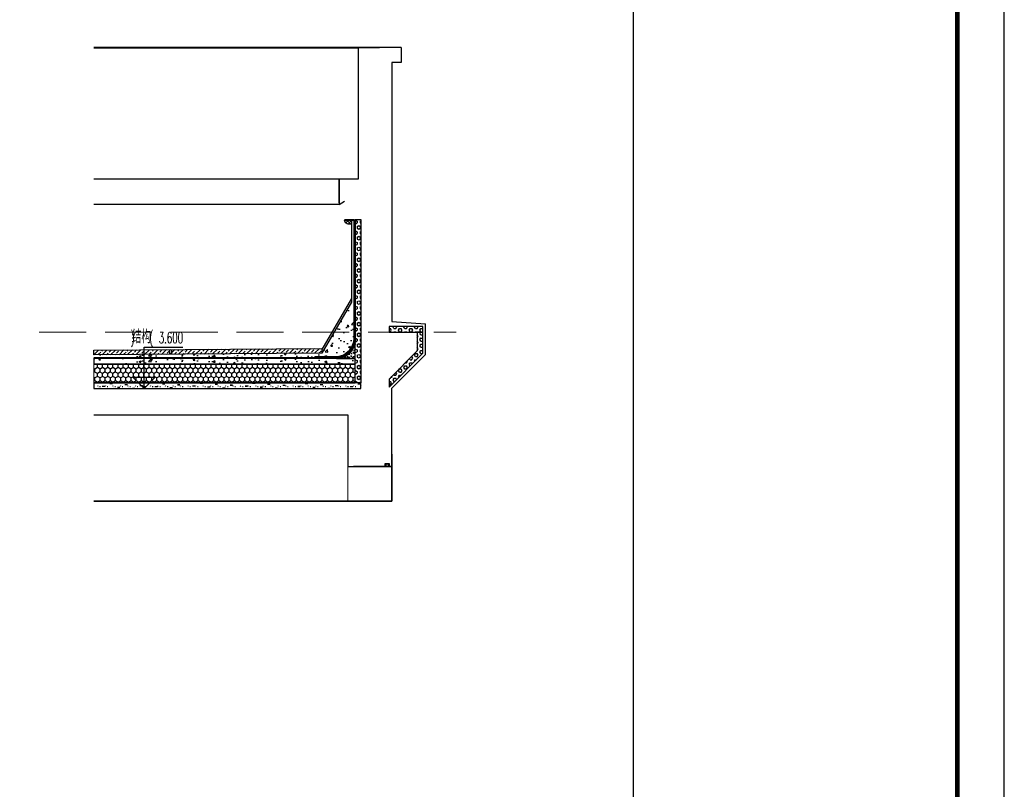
# Model space of a CAD drawing. Extents: x 447288 to 563800, y -194684 to 241749.
# Tile 21 of 91: x 478157 to 483398, y -175855 to -171757. Entities that reach past the tile are written whole.
import ezdxf

# ---------------------------------------------------------------- set-up
doc = ezdxf.new("R2010")
doc.units = 0
doc.header["$LTSCALE"] = 1000
doc.linetypes.add('DASH', pattern=[0.35, 0.25, -0.1])
doc.layers.get('0').update_dxf_attribs({"lineweight": 20})
doc.layers.add('A-ASIS', color=115, linetype='DASH', lineweight=0, plot=False)
for name, color, linetype in [('A-DIM_ELEV', 3, 'Continuous'), ('A-ELEV-LIN1', 40, 'Continuous'), ('A-ELEV-THIN', 7, 'Continuous'), ('A-OVER', 7, 'Continuous'), ('A-WATER-LAYER', 7, 'Continuous'), ('PUB_HATCH', 8, 'Continuous'), ('PUB_TEXT', 7, 'Continuous'), ('PUB_TITLE', 4, 'Continuous'), ('SURFACE', 6, 'Continuous'), ('主楼节点$0$13W$0$PUB_HATCH', 8, 'Continuous'), ('主楼节点$0$13W$0$SURFACE', 6, 'Continuous'), ('详图填充-建筑用保温砂浆', 8, 'Continuous'), ('详图填充-细石混凝土、混凝土', 8, 'Continuous'), ('详图现充-水泥砂浆', 8, 'Continuous')]:
    doc.layers.add(name, color=color, linetype=linetype)
doc.layers.add('详图填充-防水层', color=126, linetype='Continuous', lineweight=200)
doc.styles.add('_TCH_DIM', font='SIMPLEX.shx', dxfattribs={"width": 0.8, "bigfont": 'GBCBIG.shx'})

# ---------------------------------------------------------------- blocks, each defined once
blk = doc.blocks.new('DFHRHJ')
h = blk.add_hatch()
h.set_pattern_fill('ANSI33', color=253, scale=9.999999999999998)
h.set_pattern_definition([(45, (-396717.2068702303, -189534.1893507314), (-22.45064030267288, 22.45064030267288), []), (45, (-396694.7562202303, -189534.1893507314), (-22.45064030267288, 22.45064030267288), [15.875, -7.9375])])
h.paths.add_polyline_path([(-1421.403819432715, 208.8183803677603), (-1421.653806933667, 233.8171304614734), (-207.0071645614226, 242.9863114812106), (-207.0072331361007, 217.985060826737)])
at = {"layer": 'PUB_HATCH'}
h = blk.add_hatch(dxfattribs=at)
h.set_pattern_fill('ANSI37', color=256, scale=8)
h.set_pattern_definition([(45, (-692676.0292068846, -202903.9807261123), (-8.980256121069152, 8.980256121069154), []), (135, (-692676.0292068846, -202903.9807261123), (-8.980256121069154, -8.980256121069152), [])])
edge = h.paths.add_edge_path()
edge.add_line((-49.99999869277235, 905.5492641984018), (-67.2177616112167, 905.549263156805))
edge.add_arc((-65.37773027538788, 927.3249870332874), 21.85332619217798, 181.9986773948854, 265.17002595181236, ccw=False)
edge.add_line((-87.2177616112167, 926.5628210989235), (-87.2177616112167, 926.5628215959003))
edge.add_line((-87.2177616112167, 926.5628215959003), (-50.00000000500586, 926.5628213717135))
edge.add_line((-50.00000000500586, 926.5628213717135), (-49.99999869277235, 905.5492641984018))
h = blk.add_hatch(dxfattribs=at)
h.set_pattern_fill('HONEY', color=256, scale=10, angle=90)
h.set_pattern_definition([(90, (-33877.37365178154, -18018.30464082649), (-13.74815, 23.8125), [15.875, -31.75]), (210, (-33877.37365178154, -18018.30464082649), (-13.74815492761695, -23.81249715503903), [15.875, -31.75]), (150, (-33877.37365178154, -18018.30464082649), (-27.49630492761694, 2.8449609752e-06), [-31.75, 15.875])])
h.paths.add_polyline_path([(-30.00000000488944, 159.9295657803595), (-30.00000000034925, 130.0000210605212), (-30.00000000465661, 130.0000210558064), (-30.00000000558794, 59.92956578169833), (-1421.403819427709, 59.92956576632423), (-1421.403819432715, 159.9295657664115)])
h = blk.add_hatch(dxfattribs=at)
h.set_pattern_fill('焦渣矿渣', color=256, scale=10)
h.set_pattern_definition([(0, (-32697.25853561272, -17968.23420659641), (20, 34.64), [4, -36]), (300, (-32697.25853561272, -17968.23420659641), (39.99911998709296, -0.0005080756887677), [4, -36]), (240, (-32693.25853561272, -17968.23420659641), (19.99911998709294, -34.64050807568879), [4, -36]), (270, (-32681.25853561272, -17968.23420659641), (40, -20.00000000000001), [6, -28.64]), (270, (-32677.25853561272, -17968.23420659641), (40, -20.00000000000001), [6, -28.64]), (270, (-32673.25853561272, -17968.23420659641), (40, -20.00000000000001), [6, -28.64])])
h.paths.add_polyline_path([(-5.1242779e-09, 59.9295657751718), (-1421.403819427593, 59.92956576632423), (-1421.403819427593, 30.00000000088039), (-5.1242779e-09, 30.00000000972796)])
at = {"layer": '详图填充-建筑用保温砂浆'}
h = blk.add_hatch(dxfattribs=at)
h.set_pattern_fill('HEX', color=256, scale=10, angle=270, style=0)
h.set_pattern_definition([(270, (-32335.87757660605, -17638.82318037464), (16.49778, -3e-15), [9.525, -19.05]), (29.99999999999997, (-32335.87757660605, -17638.82318037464), (-8.248889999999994, 14.28749658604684), [9.525, -19.05]), (330, (-32335.87757660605, -17648.34818037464), (8.248890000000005, 14.28749658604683), [9.525, -19.05])])
h.paths.add_polyline_path([(-30.00000000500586, 929.6703065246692), (-5.0058588e-09, 929.6703065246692), (-5.1222759e-09, 59.92956577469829), (-30.00000000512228, 59.92956577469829)])
at = {"layer": '详图填充-细石混凝土、混凝土'}
h = blk.add_hatch(dxfattribs=at)
h.set_pattern_fill('混凝土', color=256, scale=15)
h.set_pattern_definition([(50, (-361.4564402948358, -51.44118479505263), (107.589027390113, -9.412820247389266), [11.25, -123.75]), (355, (-361.4564402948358, -51.44118479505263), (-20.81270004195, 112.8288200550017), [9, -99]), (100.4514, (-352.4906882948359, -52.22558579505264), (86.77640725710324, 103.415931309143), [9.5610285, -105.1713168]), (46.1842, (-361.4564402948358, -21.44118479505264), (160.0861572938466, -24.82785214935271), [16.875, -185.625]), (96.6356, (-348.1159285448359, -23.51018084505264), (140.1994058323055, 146.1176806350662), [14.3415432, -157.75695]), (351.1842000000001, (-361.4564402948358, -21.44118479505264), (140.1992917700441, 146.1177901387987), [13.5, -148.5]), (21, (-346.4564402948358, -28.94118479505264), (89.53605781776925, -60.39283359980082), [11.25, -123.75]), (326, (-346.4564402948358, -28.94118479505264), (36.49729978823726, 108.7725067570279), [9, -99]), (71.4514, (-338.9951053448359, -33.97392569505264), (126.0333942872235, 48.37957450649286), [9.5610285, -105.1713168]), (37.5, (-361.4564402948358, -51.44118479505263), (1.8239782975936, 49.93407807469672), [0, -97.80000000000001, 0, -100.5, 0, -99.375]), (7.499999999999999, (-361.4564402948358, -51.44118479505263), (39.46043061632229, 59.16175678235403), [0, -57.3, 0, -95.54999999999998, 0, -37.875]), (327.5, (-394.9064402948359, -51.44118479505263), (80.07336542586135, -3.383230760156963), [0, -37.5, 0, -117, 0, -155.25]), (317.5, (-409.9064402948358, -51.44118479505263), (87.47792540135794, 15.01574734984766), [0, -48.75, 0, -77.69999999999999, 0, -110.25])])
edge = h.paths.add_edge_path()
edge.add_line((-50.00000000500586, 489.9295657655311), (-207.0072331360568, 217.9850608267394))
edge.add_line((-207.0072331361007, 217.985060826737), (-1421.403819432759, 208.8183803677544))
edge.add_line((-1421.403819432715, 208.8183803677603), (-1421.479300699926, 188.8180954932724))
edge.add_line((-1421.479300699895, 188.8180954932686), (-250.4190541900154, 192.929565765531))
edge.add_line((-250.4190541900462, 192.9295657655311), (-144.209527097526, 197.9295657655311))
edge.add_arc((-136.9714179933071, 296.6361716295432), 98.97163363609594, 265.8060339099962, 359.880393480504)
edge.add_line((-38.00000000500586, 296.4295657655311), (-38.00000000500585, 489.7391992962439))
edge.add_line((-38.00000000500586, 489.7391992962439), (-50.00000000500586, 489.9295657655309))
h = blk.add_hatch(dxfattribs=at)
h.set_pattern_fill('混凝土', color=256, scale=5)
h.set_pattern_definition([(50, (-467555.8775766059, -289973.8046408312), (35.86300913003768, -3.137606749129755), [3.75, -41.25]), (355, (-467555.8775766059, -289973.8046408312), (-6.93756668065, 37.6096066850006), [3, -33]), (100.4514, (-467552.8889926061, -289974.0661078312), (28.92546908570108, 34.47197710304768), [3.1870095, -35.0571056]), (46.18420000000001, (-467555.8775766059, -289963.8046408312), (53.36205243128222, -8.275950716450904), [5.624999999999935, -61.87499999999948]), (96.6356, (-467551.430739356, -289964.4943061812), (46.73313527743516, 48.70589354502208), [4.780514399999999, -52.58565]), (351.1842000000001, (-467555.8775766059, -289963.8046408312), (46.73309725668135, 48.70593004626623), [4.5, -49.5]), (21, (-467550.877576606, -289966.3046408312), (29.84535260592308, -20.13094453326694), [3.75, -41.25]), (326, (-467550.877576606, -289966.3046408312), (12.16576659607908, 36.25750225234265), [3, -33]), (71.4514, (-467548.3904649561, -289967.9822211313), (42.01113142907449, 16.12652483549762), [3.1870095, -35.0571056]), (37.5, (-467555.8775766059, -289973.8046408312), (0.6079927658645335, 16.64469269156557), [0, -32.6, 0, -33.5, 0, -33.125]), (7.499999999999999, (-467555.8775766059, -289973.8046408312), (13.15347687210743, 19.72058559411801), [0, -19.1, 0, -31.85, 0, -12.625]), (327.5, (-467567.027576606, -289973.8046408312), (26.69112180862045, -1.127743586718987), [0, -12.5, 0, -39, 0, -51.75]), (317.5, (-467572.027576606, -289973.8046408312), (29.15930846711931, 5.005249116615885), [0, -16.25, 0, -25.9, 0, -36.75])])
edge = h.paths.add_edge_path()
edge.add_line((-130.0000000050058, 189.9295657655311), (-30.00000000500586, 189.9295657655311))
edge.add_line((-30.00000000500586, 189.9295657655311), (-30.00000000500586, 289.9295657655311))
edge.add_arc((-130.0000000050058, 289.9295657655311), 100, -90, 0, ccw=False)
h = blk.add_hatch(dxfattribs=at)
h.set_pattern_fill('混凝土', color=256, scale=15)
h.set_pattern_definition([(50, (-361.3809590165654, -80.3297145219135), (107.589027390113, -9.412820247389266), [11.25, -123.75]), (355, (-361.3809590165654, -80.3297145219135), (-20.81270004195, 112.8288200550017), [9, -99]), (100.4514, (-352.4152070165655, -81.1141155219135), (86.77640725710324, 103.415931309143), [9.5610285, -105.1713168]), (46.1842, (-361.3809590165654, -50.3297145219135), (160.0861572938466, -24.82785214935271), [16.875, -185.625]), (96.6356, (-348.0404472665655, -52.39871057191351), (140.1994058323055, 146.1176806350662), [14.3415432, -157.75695]), (351.1842000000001, (-361.3809590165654, -50.3297145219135), (140.1992917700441, 146.1177901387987), [13.5, -148.5]), (21, (-346.3809590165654, -57.8297145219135), (89.53605781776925, -60.39283359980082), [11.25, -123.75]), (326, (-346.3809590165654, -57.8297145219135), (36.49729978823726, 108.7725067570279), [9, -99]), (71.4514, (-338.9196240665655, -62.86245542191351), (126.0333942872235, 48.37957450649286), [9.5610285, -105.1713168]), (37.5, (-361.3809590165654, -80.3297145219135), (1.8239782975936, 49.93407807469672), [0, -97.80000000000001, 0, -100.5, 0, -99.375]), (7.499999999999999, (-361.3809590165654, -80.3297145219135), (39.46043061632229, 59.16175678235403), [0, -57.3, 0, -95.54999999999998, 0, -37.875]), (327.5, (-394.8309590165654, -80.3297145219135), (80.07336542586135, -3.383230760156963), [0, -37.5, 0, -117, 0, -155.25]), (317.5, (-409.8309590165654, -80.3297145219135), (87.47792540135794, 15.01574734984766), [0, -48.75, 0, -77.69999999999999, 0, -110.25])])
h.paths.add_polyline_path([(-30.00000000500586, 189.9295657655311), (-1421.403819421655, 189.9295657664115), (-1421.403819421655, 159.9295657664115), (-30.00000000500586, 159.9295657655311)])
blk.add_lwpolyline([(-207.0072331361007, 217.985060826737), (-207.0071645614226, 242.9863114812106)])
at = {"layer": 'A-ASIS'}
blk.add_lwpolyline([(-30.00000000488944, 159.9295657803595), (-1421.403819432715, 159.9295657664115), (-1421.403819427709, 59.92956576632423), (-30.00000000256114, 59.92956579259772), (-30.00000000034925, 130.0000210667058), (-30.00000000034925, 130.0000210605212)], close=True, dxfattribs=at)
at = {"layer": 'A-ELEV-LIN1'}
blk.add_lwpolyline([(-1421.403819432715, 208.8183803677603), (-1421.653806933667, 233.8171304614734), (-207.0071645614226, 242.9863114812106), (-207.0072331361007, 217.985060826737)], close=True, dxfattribs=at)
for points in [[(-1017.007249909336, 211.870903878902), (-1017.007181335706, 236.8717457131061)], [(-1007.007249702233, 211.9463872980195), (-1007.00718112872, 236.9472341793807)]]:
    blk.add_lwpolyline(points, dxfattribs=at)
at = {"layer": 'A-ELEV-THIN'}
blk.add_lwpolyline([(-49.99999869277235, 905.5492641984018), (-67.2177616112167, 905.549263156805, -0.3797213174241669), (-87.2177616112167, 926.5628210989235), (-87.2177616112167, 926.5628215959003), (-50.00000000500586, 926.5628213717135)], format="xyb", close=True, dxfattribs=at)
at = {"layer": 'A-WATER-LAYER'}
for points in [[(-87.21741333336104, 929.6703065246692), (-35.00000000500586, 929.6703065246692), (-35.00000000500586, 296.4295657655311, -0.4142135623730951), (-136.5000000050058, 194.9295657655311), (-240.1349265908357, 194.9295657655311), (-249.6809458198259, 189.9295657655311), (-1421.403819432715, 189.9295657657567)], [(-87.21741333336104, 926.5529056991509), (-38.00000000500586, 926.5660184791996), (-38.00000000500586, 296.4295657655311, -0.4142135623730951), (-136.5000000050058, 197.9295657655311), (-240.8730349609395, 197.9295657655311), (-250.4190541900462, 192.9295657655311), (-1421.403819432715, 192.9295657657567)], [(-30.00000000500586, 929.6703065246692), (-30.00000000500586, 296.4295657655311, -0.414213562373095), (-136.5000000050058, 189.9295657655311), (-240.5039807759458, 189.9295657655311)], [(-33.00000000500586, 929.6703065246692), (-33.00000000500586, 296.4295657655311, -0.4142135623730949), (-136.5000000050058, 192.9295657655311), (-240.5039807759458, 192.9295657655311)]]:
    blk.add_lwpolyline(points, format="xyb", dxfattribs=at)
for points in [[(-50.00000000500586, 926.5628213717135), (-50.00000000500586, 489.9295657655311), (-207.0072331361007, 217.985060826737), (-1421.403819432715, 208.8183803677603)], [(-50.00000000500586, 509.9295657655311), (-207.0071782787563, 237.9851558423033)]]:
    blk.add_lwpolyline(points, dxfattribs=at)
at = {"layer": 'PUB_HATCH'}
blk.add_lwpolyline([(-5.1242779e-09, 59.9295657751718), (-1421.403819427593, 59.92956576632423), (-1421.403819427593, 30.00000000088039), (-5.1242779e-09, 30.00000000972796)], close=True, dxfattribs=at)
at = {"layer": 'SURFACE', "linetype": 'ByBlock'}
blk.add_lwpolyline([(-30.00000000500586, 929.6703065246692), (-5.0058588e-09, 929.6703065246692), (-5.1222759e-09, 59.92956577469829), (-30.00000000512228, 59.92956577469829)], close=True, dxfattribs=at)
at = {"layer": 'SURFACE'}
blk.add_lwpolyline([(-30.00000000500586, 189.9295657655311), (-1421.403819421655, 189.9295657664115), (-1421.403819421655, 159.9295657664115), (-30.00000000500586, 159.9295657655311)], close=True, dxfattribs=at)
blk.add_lwpolyline([(-1421.403819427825, 59.92956576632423), (-1421.403819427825, 59.92956576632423), (-30.00000000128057, 59.92956576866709), (-30.00000000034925, 130.0000210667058), (-30.00000000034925, 130.0000210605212), (-30.00000000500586, 159.9295657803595), (-1421.403819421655, 159.9295657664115)], dxfattribs=at)
at = {"layer": '详图填充-防水层', "linetype": 'DASH', "ltscale": 0.1, "const_width": 3}
for points in [[(-87.21741333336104, 928.1032902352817), (-36.50000000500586, 928.1029446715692), (-36.50000000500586, 296.4295657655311, -0.4142135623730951), (-136.5000000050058, 196.4295657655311), (-240.5039807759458, 196.4295657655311), (-250.0500000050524, 191.4295657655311), (-1421.403819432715, 191.4295657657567)], [(-31.50000000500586, 929.6703065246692), (-31.50000000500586, 296.4295657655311, -0.4142135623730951), (-136.5000000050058, 191.4295657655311), (-240.5039807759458, 191.4295657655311)]]:
    blk.add_lwpolyline(points, format="xyb", dxfattribs=at)
at = {"layer": '详图现充-水泥砂浆'}
blk.add_lwpolyline([(-130.0000000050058, 189.9295657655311), (-30.00000000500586, 189.9295657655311), (-30.00000000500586, 289.9295657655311, -0.4142135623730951)], format="xyb", close=True, dxfattribs=at)
blk = doc.blocks.new('20200108.10433330')
at = {"layer": 'PUB_HATCH'}
blk.add_hatch(color=251, dxfattribs=at).paths.add_polyline_path([(20, 15), (0, 15), (0, 0), (3, 0), (3, 12), (17, 12), (17, 0), (20, 0)])
at = {"layer": 'A-ELEV-THIN'}
blk.add_lwpolyline([(20, 15), (0, 15), (0, 0), (3, 0), (3, 12), (17, 12), (17, 0), (20, 0)], close=True, dxfattribs=at)

msp = doc.modelspace()

# ---------------------------------------------------------------- hatches: boundary and pattern name
at = {"layer": '主楼节点$0$13W$0$PUB_HATCH'}
h = msp.add_hatch(dxfattribs=at)
h.set_pattern_fill('HEX', color=256, scale=10, angle=360, style=0)
h.set_pattern_definition([(360, (404282.75087283, -1321994.130397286), (4e-15, 16.49778), [9.525, -19.05]), (119.9999999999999, (404282.75087283, -1321994.130397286), (-14.28749658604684, -8.248889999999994), [9.525, -19.05]), (59.99999999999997, (404292.2758728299, -1321994.130397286), (-14.28749658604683, 8.248890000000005), [9.525, -19.05])])
h.paths.add_polyline_path([(480303.1269351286, -173420.6995218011), (480303.1269351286, -173390.6995216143), (480123.2716287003, -173390.6995272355), (480123.2716286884, -173420.6995270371)])
h = msp.add_hatch(dxfattribs=at)
h.set_pattern_fill('HEX', color=256, scale=10, angle=360, style=0)
h.set_pattern_definition([(0, (-726829.4339410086, -330032.4028642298), (4e-15, 16.49778), [9.525, -19.05]), (119.9999999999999, (-726829.4339410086, -330032.4028642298), (-14.28749658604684, -8.248889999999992), [9.525, -19.05]), (59.99999999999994, (-726819.9089410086, -330032.4028642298), (-14.28749658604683, 8.248890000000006), [9.525, -19.05])])
h.paths.add_polyline_path([(480303.1269351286, -173420.6995218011), (480273.1269351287, -173420.6995219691), (480273.1269356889, -173520.6995199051), (480123.2716291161, -173670.6995200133), (480123.2716292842, -173700.6995200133), (480123.2716286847, -173713.1464147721), (480303.126940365, -173533.1174429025)])

# ---------------------------------------------------------------- linework, layer by layer
at = {"color": 0}
msp.add_line((479903.2685250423, -174320.6995445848), (479903.2685225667, -173860.6995510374), dxfattribs=at)
at = {"layer": 'A-ASIS'}
msp.add_lwpolyline([(478261.340636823, -173420.6995406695), (480480.269585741, -173420.6995320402)], dxfattribs=at)
at = {"layer": 'A-DIM_ELEV'}
for p, q in [((478819.0051495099, -173720.6995419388, 1499.999999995), (478819.0051495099, -173501.0339526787, 1499.999999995)), ((478819.0051495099, -173501.0339526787, 1499.999999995), (479025.797855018, -173501.0339526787, 1499.999999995)), ((478819.0051495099, -173720.6995419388, 1499.999999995), (478759.00514951, -173660.6995419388, 1499.999999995)), ((478759.00514951, -173660.6995419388, 1499.999999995), (478879.00514951, -173660.6995419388, 1499.999999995)), ((478819.0051495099, -173720.6995419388, 1499.999999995), (478879.00514951, -173660.6995419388, 1499.999999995))]:
    msp.add_line(p, q, dxfattribs=at)
at = {"layer": 'A-OVER'}
for p, q in [((480188.2683706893, -171905.7951028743), (480188.2683706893, -171985.699515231)), ((480188.2683706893, -171985.699515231), (480138.2685231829, -171985.6995151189)), ((480138.2685231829, -171985.6995151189), (480138.2685229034, -173363.6002335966)), ((479858.2697670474, -172732.5712800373), (479858.2697660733, -172610.3299537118)), ((480138.268521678, -173363.6002335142), (480317.7878082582, -173375.6768074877)), ((480318.1269406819, -173539.3265024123), (480317.7878082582, -173375.6768074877)), ((480138.2685218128, -173719.3585844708), (480318.1269406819, -173539.3265024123)), ((480138.2685228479, -173663.600242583), (480138.2685228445, -173654.4910456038)), ((480138.2685230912, -174320.6995446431), (480138.2685218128, -173719.3585844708)), ((478551.8647060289, -174320.6995446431), (480138.2685230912, -174320.6995446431))]:
    msp.add_line(p, q, dxfattribs=at)
for points in [[(480188.2714617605, -171905.699514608), (478551.8647060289, -171905.6995148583)], [(479958.2716214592, -171908.5494727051), (478551.8647060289, -171908.5494729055)], [(480188.2714617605, -171905.699514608), (479958.2716214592, -171908.5494727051), (479958.2716210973, -172605.6995222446), (479858.2728635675, -172605.6995230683), (479858.2728647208, -172740.6995241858), (479886.0538614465, -172724.1367223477)], [(479858.2697660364, -172605.6995230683), (478551.8647060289, -172605.6995230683)], [(479858.2728647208, -172740.6995241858), (478551.8647060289, -172740.6995241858)], [(478551.8647060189, -173860.6995513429), (479903.2685225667, -173860.6995510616), (479903.2685236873, -174135.6995416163), (479933.249174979, -174135.6995416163), (480138.2685231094, -174135.6995416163), (480016.3148477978, -174135.6995416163), (479933.249174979, -174135.6995416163)], [(480138.2685231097, -174070.7147668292), (480138.2685231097, -174320.6995446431)], [(480138.2685230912, -174320.6995446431), (478551.8647060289, -174320.6995446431)]]:
    msp.add_lwpolyline(points, dxfattribs=at)
at = {"layer": 'PUB_TITLE'}
for points in [[(462373.1543495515, -179833.7049119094), (483398.1543495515, -179833.7049119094), (483398.1543495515, -164983.7049119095), (462373.1543495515, -164983.7049119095)], [(483148.1543495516, -179583.7049119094), (483148.1543495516, -165233.7433299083), (481423.157226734, -165233.7433299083), (481423.157226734, -179583.7049119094)]]:
    msp.add_lwpolyline(points, close=True, dxfattribs=at)
at = {"layer": 'PUB_TITLE', "const_width": 25}
msp.add_lwpolyline([(462998.1543495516, -179583.7049119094), (483148.1543495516, -179583.7049119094), (483148.1543495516, -165233.7049119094), (462998.1543495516, -165233.7049119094)], close=True, dxfattribs=at)
at = {"layer": '主楼节点$0$13W$0$SURFACE'}
for points in [[(480303.1269351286, -173420.6995218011), (480303.1269351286, -173390.6995216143), (480123.2716287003, -173390.6995272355), (480123.2716286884, -173420.6995270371)], [(480303.1269351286, -173420.6995218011), (480273.1269351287, -173420.6995219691), (480273.1269356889, -173520.6995199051), (480123.2716291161, -173670.6995194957), (480123.2716291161, -173670.6995200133), (480123.2716292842, -173700.6995200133), (480123.2716286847, -173713.1464147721), (480303.126940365, -173533.1174429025)]]:
    msp.add_lwpolyline(points, close=True, dxfattribs=at)

# ---------------------------------------------------------------- block references
msp.add_blockref('DFHRHJ', (479973.2716283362, -173750.6995532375))
at = {"xscale": -1}
msp.add_blockref('20200108.10433330', (480123.2716297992, -174135.6995415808), dxfattribs=at)

# ---------------------------------------------------------------- texts
at = {"layer": 'PUB_TEXT', "style": '_TCH_DIM'}
for s, height, width, p in [(')', 59.5, 0.5647058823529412, (478748.7425358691, -173480.0339526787, 1499.999999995)), ('结构', 71.48936170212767, 0.8, (478753.5645634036, -173480.0339526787, 1499.999999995)), ('(', 59.5, 0.5647058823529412, (478847.3978550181, -173480.0339526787, 1499.999999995)), ('3.600', 59.5, 0.5647058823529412, (478897.397855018, -173480.0339526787, 1499.999999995))]:
    msp.add_text(s, height=height, dxfattribs=dict(at, width=width)).set_placement(p)

doc.saveas('drawing.dxf')
